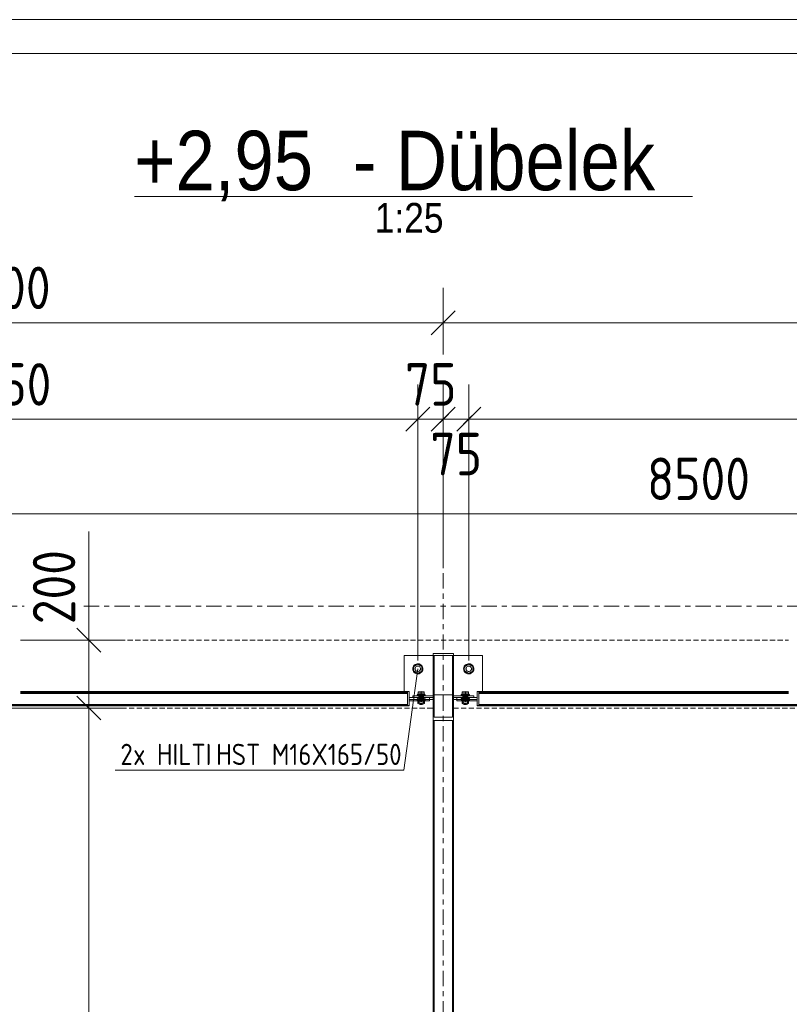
# Model space of a CAD drawing. Header units: millimetres. Extents: x 2063 to 3250, y -90 to 749.
# Tile 11 of 14: x 2582 to 2673, y 633 to 749. Entities that reach past the tile are written whole.
import ezdxf

# ---------------------------------------------------------------- set-up
doc = ezdxf.new("R2010")
doc.units = ezdxf.units.MM
doc.header["$LTSCALE"] = 0.6
for name, pattern in [('VERDECKT2', [1.5, 1, -0.5]), ('XKITLINE00', [0]), ('XKITLINE03', [6, 3, -1, 1, -1])]:
    doc.linetypes.add(name, pattern=pattern)
for name, color, linetype, lineweight in [('Bolt', 7, 'Continuous', 0), ('BoltMark', 3, 'Continuous', 0), ('DrawingSheet', 5, 'Continuous', 0), ('OtherObjectType', 1, 'Continuous', 0), ('Part', 2, 'Continuous', 0), ('S-GRID', 1, 'Continuous', 0), ('Z-DIMENSIONS', 1, 'Continuous', 0)]:
    doc.layers.add(name, color=color, linetype=linetype, lineweight=lineweight)
doc.styles.add('ARIAL', font='ARIAL.TTF')
doc.styles.add('ISOCPEUR', font='ISOCPEUR.TTF')

msp = doc.modelspace()

# ---------------------------------------------------------------- linework, layer by layer
at = {"layer": 'Bolt', "color": 3, "linetype": 'XKITLINE00', "lineweight": 0}
for p, q in [((2628.52, 672.89), (2629, 673.17)), ((2628.52, 672.33), (2628.52, 672.89)), ((2629, 673.17), (2629.48, 672.89)), ((2629.48, 672.89), (2629.48, 672.33)), ((2634.52, 672.89), (2635, 673.17)), ((2634.52, 672.33), (2634.52, 672.89)), ((2635, 673.17), (2635.48, 672.89)), ((2635.48, 672.89), (2635.48, 672.33)), ((2629, 672.06), (2628.52, 672.33)), ((2629.48, 672.33), (2629, 672.06)), ((2635, 672.06), (2634.52, 672.33)), ((2635.48, 672.33), (2635, 672.06)), ((2628.98, 669.62), (2628.92, 669.55)), ((2628.92, 669.55), (2628.92, 669.54)), ((2628.92, 669.45), (2628.92, 669.55)), ((2628.92, 669.54), (2628.93, 669.44)), ((2628.92, 669.54), (2629.88, 669.54)), ((2628.92, 669.45), (2628.98, 669.52)), ((2628.93, 669.44), (2628.92, 669.45)), ((2628.98, 669.14), (2628.92, 669.07)), ((2628.92, 669.07), (2628.96, 669.02)), ((2628.92, 668.97), (2628.92, 669.07)), ((2628.92, 668.97), (2628.98, 669.04)), ((2628.97, 668.92), (2628.92, 668.97)), ((2629.87, 669.44), (2628.93, 669.44)), ((2628.96, 669.02), (2628.97, 668.92)), ((2628.96, 669.02), (2629.84, 669.02)), ((2628.98, 668.9), (2628.97, 668.92)), ((2629.83, 668.92), (2628.97, 668.92)), ((2629.16, 669.67), (2628.98, 669.62)), ((2628.98, 669.52), (2629.16, 669.57)), ((2629.16, 669.19), (2628.98, 669.14)), ((2628.98, 669.04), (2629.16, 669.1)), ((2629.02, 668.89), (2628.98, 668.9)), ((2629.4, 669.1), (2629.02, 669.04)), ((2629.02, 669.04), (2629.02, 668.53)), ((2629.4, 669.96), (2629.04, 669.89)), ((2629.04, 669.89), (2629.04, 669.54)), ((2629.04, 669.86), (2629.76, 669.86)), ((2629.04, 669.61), (2629.4, 669.67)), ((2629.13, 669.48), (2629.12, 669.45)), ((2629.12, 669.45), (2629.13, 669.44)), ((2629.12, 669.45), (2629.12, 669.26)), ((2629.12, 669.26), (2629.13, 669.29)), ((2629.13, 669.29), (2629.12, 669.26)), ((2629.13, 669.24), (2629.12, 669.26)), ((2629.12, 669.26), (2629.13, 669.24)), ((2629.12, 669.26), (2629.12, 669.07)), ((2629.12, 669.07), (2629.13, 669.09)), ((2629.13, 669.04), (2629.12, 669.07)), ((2629.17, 669.5), (2629.13, 669.48)), ((2629.13, 669.44), (2629.13, 669.3)), ((2629.13, 669.29), (2629.17, 669.31)), ((2629.13, 669.3), (2629.14, 669.23)), ((2629.14, 669.23), (2629.13, 669.24)), ((2629.13, 669.24), (2629.14, 669.23)), ((2629.13, 669.09), (2629.17, 669.12)), ((2629.17, 669.02), (2629.13, 669.04)), ((2629.14, 669.23), (2629.17, 669.02)), ((2629.66, 669.23), (2629.14, 669.23)), ((2629.4, 669.69), (2629.16, 669.67)), ((2629.16, 669.57), (2629.4, 669.59)), ((2629.19, 669.58), (2629.16, 669.55)), ((2629.16, 669.55), (2629.16, 669.54)), ((2629.16, 668.48), (2629.16, 669.55)), ((2629.16, 669.54), (2629.19, 669.18)), ((2629.4, 669.21), (2629.16, 669.19)), ((2629.16, 669.1), (2629.4, 669.11)), ((2629.24, 669.52), (2629.17, 669.5)), ((2629.17, 669.31), (2629.24, 669.33)), ((2629.17, 669.12), (2629.24, 669.14)), ((2629.17, 669.02), (2629.18, 669.02)), ((2629.63, 669.02), (2629.17, 669.02)), ((2629.28, 669.61), (2629.19, 669.58)), ((2629.19, 669.18), (2629.28, 668.88)), ((2629.31, 669.53), (2629.24, 669.52)), ((2629.24, 669.33), (2629.31, 669.34)), ((2629.24, 669.14), (2629.31, 669.15)), ((2629.4, 669.62), (2629.28, 669.61)), ((2629.28, 668.88), (2629.4, 668.77)), ((2629.4, 669.53), (2629.31, 669.53)), ((2629.31, 669.34), (2629.4, 669.34)), ((2629.31, 669.15), (2629.4, 669.15)), ((2629.76, 669.89), (2629.4, 669.96)), ((2629.4, 669.67), (2629.4, 669.96)), ((2629.64, 669.67), (2629.4, 669.69)), ((2629.4, 669.67), (2629.76, 669.61)), ((2629.52, 669.61), (2629.4, 669.62)), ((2629.4, 669.59), (2629.64, 669.57)), ((2629.49, 669.53), (2629.4, 669.53)), ((2629.4, 669.34), (2629.49, 669.34)), ((2629.64, 669.19), (2629.4, 669.21)), ((2629.4, 669.15), (2629.49, 669.15)), ((2629.4, 669.11), (2629.64, 669.1)), ((2629.78, 669.04), (2629.4, 669.1)), ((2629.4, 668.72), (2629.4, 669.1)), ((2629.4, 668.77), (2629.52, 668.88)), ((2629.56, 669.52), (2629.49, 669.53)), ((2629.49, 669.34), (2629.56, 669.33)), ((2629.49, 669.15), (2629.56, 669.14)), ((2629.61, 669.58), (2629.52, 669.61)), ((2629.52, 668.88), (2629.61, 669.18)), ((2629.63, 669.5), (2629.56, 669.52)), ((2629.56, 669.33), (2629.63, 669.31)), ((2629.56, 669.14), (2629.63, 669.12)), ((2629.64, 669.55), (2629.61, 669.58)), ((2629.61, 669.18), (2629.64, 669.54)), ((2629.63, 669.02), (2629.62, 669.02)), ((2629.67, 669.48), (2629.63, 669.5)), ((2629.63, 669.31), (2629.67, 669.29)), ((2629.66, 669.23), (2629.63, 669.02)), ((2629.63, 669.12), (2629.67, 669.09)), ((2629.67, 669.04), (2629.63, 669.02)), ((2629.82, 669.62), (2629.64, 669.67)), ((2629.64, 669.57), (2629.82, 669.52)), ((2629.64, 669.54), (2629.64, 669.55)), ((2629.64, 668.48), (2629.64, 669.55)), ((2629.82, 669.14), (2629.64, 669.19)), ((2629.64, 669.1), (2629.82, 669.04)), ((2629.67, 669.24), (2629.66, 669.23)), ((2629.66, 669.23), (2629.67, 669.24)), ((2629.68, 669.45), (2629.67, 669.48)), ((2629.67, 669.44), (2629.68, 669.45)), ((2629.67, 669.44), (2629.67, 669.3)), ((2629.67, 669.29), (2629.68, 669.26)), ((2629.68, 669.26), (2629.67, 669.29)), ((2629.68, 669.26), (2629.67, 669.24)), ((2629.67, 669.24), (2629.68, 669.26)), ((2629.67, 669.09), (2629.68, 669.07)), ((2629.68, 669.07), (2629.67, 669.04)), ((2629.68, 669.26), (2629.68, 669.45)), ((2629.68, 669.07), (2629.68, 669.26)), ((2629.76, 669.86), (2629.76, 669.89)), ((2629.76, 669.89), (2629.76, 669.54)), ((2629.78, 668.53), (2629.78, 669.04)), ((2629.82, 668.9), (2629.78, 668.89)), ((2629.88, 669.55), (2629.82, 669.62)), ((2629.82, 669.52), (2629.88, 669.45)), ((2629.88, 669.07), (2629.82, 669.14)), ((2629.82, 669.04), (2629.88, 668.97)), ((2629.83, 668.92), (2629.82, 668.9)), ((2629.84, 669.02), (2629.83, 668.92)), ((2629.88, 668.97), (2629.83, 668.92)), ((2629.84, 669.02), (2629.88, 669.07)), ((2629.88, 669.54), (2629.87, 669.44)), ((2629.88, 669.45), (2629.87, 669.44)), ((2629.88, 669.54), (2629.88, 669.55)), ((2629.88, 669.45), (2629.88, 669.55)), ((2629.88, 668.97), (2629.88, 669.07)), ((2634.18, 669.62), (2634.12, 669.55)), ((2634.12, 669.55), (2634.12, 669.54)), ((2634.12, 669.45), (2634.12, 669.55)), ((2634.12, 669.54), (2634.13, 669.44)), ((2634.12, 669.54), (2635.08, 669.54)), ((2634.12, 669.45), (2634.18, 669.52)), ((2634.13, 669.44), (2634.12, 669.45)), ((2634.18, 669.14), (2634.12, 669.07)), ((2634.12, 669.07), (2634.16, 669.02)), ((2634.12, 668.97), (2634.12, 669.07)), ((2634.12, 668.97), (2634.18, 669.04)), ((2634.17, 668.92), (2634.12, 668.97)), ((2635.07, 669.44), (2634.13, 669.44)), ((2634.16, 669.02), (2634.17, 668.92)), ((2634.16, 669.02), (2635.04, 669.02)), ((2634.18, 668.9), (2634.17, 668.92)), ((2635.03, 668.92), (2634.17, 668.92)), ((2634.36, 669.67), (2634.18, 669.62)), ((2634.18, 669.52), (2634.36, 669.57)), ((2634.36, 669.19), (2634.18, 669.14)), ((2634.18, 669.04), (2634.36, 669.1)), ((2634.22, 668.89), (2634.18, 668.9)), ((2634.6, 669.1), (2634.22, 669.04)), ((2634.22, 669.04), (2634.22, 668.53)), ((2634.6, 669.96), (2634.24, 669.89)), ((2634.24, 669.89), (2634.24, 669.54)), ((2634.24, 669.86), (2634.96, 669.86)), ((2634.24, 669.61), (2634.6, 669.67)), ((2634.33, 669.48), (2634.32, 669.45)), ((2634.32, 669.45), (2634.33, 669.44)), ((2634.32, 669.26), (2634.32, 669.45)), ((2634.32, 669.26), (2634.33, 669.29)), ((2634.33, 669.29), (2634.32, 669.26)), ((2634.33, 669.24), (2634.32, 669.26)), ((2634.32, 669.26), (2634.33, 669.24)), ((2634.32, 669.07), (2634.32, 669.26)), ((2634.32, 669.07), (2634.33, 669.09)), ((2634.33, 669.04), (2634.32, 669.07)), ((2634.37, 669.5), (2634.33, 669.48)), ((2634.33, 669.44), (2634.33, 669.3)), ((2634.33, 669.29), (2634.37, 669.31)), ((2634.33, 669.3), (2634.34, 669.23)), ((2634.34, 669.23), (2634.33, 669.24)), ((2634.33, 669.24), (2634.34, 669.23)), ((2634.33, 669.09), (2634.37, 669.12)), ((2634.37, 669.02), (2634.33, 669.04)), ((2634.34, 669.23), (2634.37, 669.02)), ((2634.86, 669.23), (2634.34, 669.23)), ((2634.6, 669.69), (2634.36, 669.67)), ((2634.36, 669.57), (2634.6, 669.59)), ((2634.39, 669.58), (2634.36, 669.55)), ((2634.36, 669.55), (2634.36, 669.54)), ((2634.36, 668.48), (2634.36, 669.55)), ((2634.36, 669.54), (2634.39, 669.18)), ((2634.6, 669.21), (2634.36, 669.19)), ((2634.36, 669.1), (2634.6, 669.11)), ((2634.44, 669.52), (2634.37, 669.5)), ((2634.37, 669.31), (2634.44, 669.33)), ((2634.37, 669.12), (2634.44, 669.14)), ((2634.37, 669.02), (2634.38, 669.02)), ((2634.83, 669.02), (2634.37, 669.02)), ((2634.48, 669.61), (2634.39, 669.58)), ((2634.39, 669.18), (2634.48, 668.88)), ((2634.51, 669.53), (2634.44, 669.52)), ((2634.44, 669.33), (2634.51, 669.34)), ((2634.44, 669.14), (2634.51, 669.15)), ((2634.6, 669.62), (2634.48, 669.61)), ((2634.48, 668.88), (2634.6, 668.77)), ((2634.6, 669.53), (2634.51, 669.53)), ((2634.51, 669.34), (2634.6, 669.34)), ((2634.51, 669.15), (2634.6, 669.15)), ((2634.96, 669.89), (2634.6, 669.96)), ((2634.6, 669.67), (2634.6, 669.96)), ((2634.84, 669.67), (2634.6, 669.69)), ((2634.6, 669.67), (2634.96, 669.61)), ((2634.72, 669.61), (2634.6, 669.62)), ((2634.6, 669.59), (2634.84, 669.57)), ((2634.69, 669.53), (2634.6, 669.53)), ((2634.6, 669.34), (2634.69, 669.34)), ((2634.84, 669.19), (2634.6, 669.21)), ((2634.6, 669.15), (2634.69, 669.15)), ((2634.6, 669.11), (2634.84, 669.1)), ((2634.98, 669.04), (2634.6, 669.1)), ((2634.6, 668.72), (2634.6, 669.1)), ((2634.6, 668.77), (2634.72, 668.88)), ((2634.76, 669.52), (2634.69, 669.53)), ((2634.69, 669.34), (2634.76, 669.33)), ((2634.69, 669.15), (2634.76, 669.14)), ((2634.81, 669.58), (2634.72, 669.61)), ((2634.72, 668.88), (2634.81, 669.18)), ((2634.83, 669.5), (2634.76, 669.52)), ((2634.76, 669.33), (2634.83, 669.31)), ((2634.76, 669.14), (2634.83, 669.12)), ((2634.84, 669.55), (2634.81, 669.58)), ((2634.81, 669.18), (2634.84, 669.54)), ((2634.83, 669.02), (2634.82, 669.02)), ((2634.87, 669.48), (2634.83, 669.5)), ((2634.83, 669.31), (2634.87, 669.29)), ((2634.86, 669.23), (2634.83, 669.02)), ((2634.83, 669.12), (2634.87, 669.09)), ((2634.87, 669.04), (2634.83, 669.02)), ((2635.02, 669.62), (2634.84, 669.67)), ((2634.84, 669.57), (2635.02, 669.52)), ((2634.84, 669.54), (2634.84, 669.55)), ((2634.84, 668.48), (2634.84, 669.55)), ((2635.02, 669.14), (2634.84, 669.19)), ((2634.84, 669.1), (2635.02, 669.04)), ((2634.87, 669.24), (2634.86, 669.23)), ((2634.86, 669.23), (2634.87, 669.24)), ((2634.88, 669.45), (2634.87, 669.48)), ((2634.87, 669.44), (2634.88, 669.45)), ((2634.87, 669.44), (2634.87, 669.3)), ((2634.87, 669.29), (2634.88, 669.26)), ((2634.88, 669.26), (2634.87, 669.29)), ((2634.88, 669.26), (2634.87, 669.24)), ((2634.87, 669.24), (2634.88, 669.26)), ((2634.87, 669.09), (2634.88, 669.07)), ((2634.88, 669.07), (2634.87, 669.04)), ((2634.88, 669.26), (2634.88, 669.45)), ((2634.88, 669.07), (2634.88, 669.26)), ((2634.96, 669.86), (2634.96, 669.89)), ((2634.96, 669.89), (2634.96, 669.54)), ((2634.98, 668.53), (2634.98, 669.04)), ((2635.02, 668.9), (2634.98, 668.89)), ((2635.08, 669.55), (2635.02, 669.62)), ((2635.02, 669.52), (2635.08, 669.45)), ((2635.08, 669.07), (2635.02, 669.14)), ((2635.02, 669.04), (2635.08, 668.97)), ((2635.03, 668.92), (2635.02, 668.9)), ((2635.04, 669.02), (2635.03, 668.92)), ((2635.08, 668.97), (2635.03, 668.92)), ((2635.04, 669.02), (2635.08, 669.07)), ((2635.08, 669.54), (2635.07, 669.44)), ((2635.08, 669.45), (2635.07, 669.44)), ((2635.08, 669.54), (2635.08, 669.55)), ((2635.08, 669.45), (2635.08, 669.55)), ((2635.08, 668.97), (2635.08, 669.07)), ((2629.19, 668.5), (2629.02, 668.84)), ((2629.02, 668.66), (2629.4, 668.72)), ((2629.4, 668.46), (2629.02, 668.53)), ((2629.16, 668.48), (2629.19, 668.51)), ((2629.19, 668.44), (2629.16, 668.48)), ((2629.19, 668.51), (2629.28, 668.54)), ((2629.61, 668.5), (2629.19, 668.5)), ((2629.28, 668.42), (2629.19, 668.44)), ((2629.28, 668.54), (2629.4, 668.55)), ((2629.4, 668.41), (2629.28, 668.42)), ((2629.4, 668.72), (2629.78, 668.66)), ((2629.4, 668.55), (2629.52, 668.54)), ((2629.78, 668.53), (2629.4, 668.46)), ((2629.52, 668.42), (2629.4, 668.41)), ((2629.52, 668.54), (2629.61, 668.51)), ((2629.61, 668.44), (2629.52, 668.42)), ((2629.78, 668.84), (2629.61, 668.5)), ((2629.61, 668.51), (2629.64, 668.48)), ((2629.64, 668.48), (2629.61, 668.44)), ((2634.39, 668.5), (2634.22, 668.84)), ((2634.22, 668.66), (2634.6, 668.72)), ((2634.6, 668.46), (2634.22, 668.53)), ((2634.36, 668.48), (2634.39, 668.51)), ((2634.39, 668.44), (2634.36, 668.48)), ((2634.39, 668.51), (2634.48, 668.54)), ((2634.81, 668.5), (2634.39, 668.5)), ((2634.48, 668.42), (2634.39, 668.44)), ((2634.48, 668.54), (2634.6, 668.55)), ((2634.6, 668.41), (2634.48, 668.42)), ((2634.6, 668.72), (2634.98, 668.66)), ((2634.6, 668.55), (2634.72, 668.54)), ((2634.98, 668.53), (2634.6, 668.46)), ((2634.72, 668.42), (2634.6, 668.41)), ((2634.72, 668.54), (2634.81, 668.51)), ((2634.81, 668.44), (2634.72, 668.42)), ((2634.98, 668.84), (2634.81, 668.5)), ((2634.81, 668.51), (2634.84, 668.48)), ((2634.84, 668.48), (2634.81, 668.44))]:
    msp.add_line(p, q, dxfattribs=at)
for centre, radius, start, end in [((2629, 672.61), 0.6, 120, 300), ((2629, 672.61), 0.32, 30, 210), ((2629, 672.61), 0.6, 300, 120), ((2629, 672.61), 0.32, 210, 30), ((2635, 672.61), 0.6, 120, 300), ((2635, 672.61), 0.32, 30, 210), ((2635, 672.61), 0.6, 300, 120), ((2635, 672.61), 0.32, 210, 30)]:
    msp.add_arc(centre, radius, start, end, dxfattribs=at)
at = {"layer": 'BoltMark', "color": 4, "linetype": 'XKITLINE00', "lineweight": 0}
for p in [(2629, 672.61), (2593.4, 660.69)]:
    msp.add_line(p, (2627.36, 660.69), dxfattribs=at)
at = {"layer": 'DrawingSheet', "color": 2, "linetype": 'XKITLINE00', "lineweight": 0}
msp.add_line((3250.33, 749.04), (2063.33, 749.04), dxfattribs=at)
at = {"layer": 'DrawingSheet', "color": 3, "linetype": 'XKITLINE00', "lineweight": 0}
msp.add_line((3246.33, 745.04), (2067.33, 745.04), dxfattribs=at)
at = {"layer": 'OtherObjectType', "color": 3, "linetype": 'XKITLINE00', "lineweight": 0}
msp.add_line((2595.64, 728.21), (2661.32, 728.21), dxfattribs=at)
at = {"layer": 'Part', "color": 4, "linetype": 'VERDECKT2', "lineweight": 0}
for p, q in [((2582.25, 676), (2672.63, 676)), ((2548.22, 668), (2630.8, 668)), ((2633.2, 668), (2734.8, 668))]:
    msp.add_line(p, q, dxfattribs=at)
at = {"layer": 'Part', "color": 2, "linetype": 'XKITLINE00', "lineweight": 0}
for p, q in [((2627.4, 674.2), (2630.8, 674.2)), ((2627.4, 669.96), (2627.4, 674.2)), ((2633.2, 674.4), (2630.8, 674.4)), ((2630.8, 674.4), (2630.8, 674.2)), ((2630.8, 666.51), (2630.8, 674.2)), ((2630.8, 674.2), (2630.92, 674.2)), ((2633.2, 674.2), (2630.8, 674.2)), ((2630.92, 674.2), (2630.92, 666.92)), ((2633.08, 666.92), (2633.08, 674.2)), ((2633.08, 674.2), (2633.2, 674.2)), ((2633.2, 674.4), (2633.2, 674.2)), ((2633.2, 666.51), (2633.2, 674.2)), ((2633.2, 674.2), (2636.6, 674.2)), ((2636.6, 674.2), (2636.6, 669.96)), ((2582.25, 669.96), (2627.8, 669.96)), ((2582.25, 669.84), (2627.8, 669.84)), ((2582.25, 669.7), (2627.8, 669.7)), ((2627.8, 669.96), (2627.8, 669.84)), ((2627.8, 668.25), (2627.8, 669.96)), ((2627.8, 669.96), (2628, 669.96)), ((2628, 669.96), (2628, 668.25)), ((2628, 669.02), (2628, 669.23)), ((2628, 669.23), (2630.4, 669.23)), ((2628, 669.02), (2630.4, 669.02)), ((2628.4, 669.23), (2628.4, 669.44)), ((2628.4, 669.44), (2630.8, 669.44)), ((2628.4, 669.23), (2630.8, 669.23)), ((2630.4, 669.23), (2630.4, 668.84)), ((2630.4, 669), (2630.8, 669)), ((2630.8, 669.23), (2630.8, 669.44)), ((2630.92, 669.54), (2633.08, 669.54)), ((2633.2, 669.23), (2633.2, 669.44)), ((2633.2, 669.44), (2635.6, 669.44)), ((2633.2, 669.23), (2635.6, 669.23)), ((2633.2, 669), (2633.6, 669)), ((2633.6, 668.84), (2633.6, 669.23)), ((2633.6, 669.23), (2636, 669.23)), ((2633.6, 669.02), (2636, 669.02)), ((2635.6, 669.23), (2635.6, 669.44)), ((2636, 668.25), (2636, 669.96)), ((2636, 669.96), (2636.2, 669.96)), ((2636, 669.02), (2636, 669.23)), ((2636.2, 669.96), (2636.2, 668.25)), ((2636.2, 669.84), (2636.2, 669.96)), ((2636.2, 669.96), (2672.63, 669.96)), ((2636.2, 669.84), (2672.63, 669.84)), ((2636.2, 669.7), (2672.63, 669.7)), ((2627.8, 668.41), (2548.22, 668.41)), ((2548.22, 668.29), (2627.8, 668.29)), ((2627.8, 668.25), (2548.22, 668.25)), ((2627.8, 668.29), (2627.8, 668.41)), ((2627.8, 668.29), (2627.8, 668.25)), ((2628, 668.29), (2627.8, 668.29)), ((2628, 668.25), (2627.8, 668.25)), ((2628, 668.84), (2630.4, 668.84)), ((2633.6, 668.84), (2636, 668.84)), ((2636.2, 668.29), (2636, 668.29)), ((2636.2, 668.25), (2636, 668.25)), ((2636.2, 668.41), (2636.2, 668.25)), ((2731.8, 668.41), (2636.2, 668.41)), ((2636.2, 668.29), (2731.8, 668.29)), ((2731.8, 668.25), (2636.2, 668.25)), ((2630.92, 666.92), (2633.08, 666.92)), ((2630.8, 342.2), (2630.8, 666.51)), ((2630.8, 666.51), (2630.92, 666.51)), ((2630.8, 666.51), (2633.2, 666.51)), ((2630.92, 342.2), (2630.92, 666.51)), ((2633.08, 518.38), (2633.08, 666.51)), ((2633.08, 666.51), (2633.2, 666.51)), ((2633.2, 518.38), (2633.2, 666.51))]:
    msp.add_line(p, q, dxfattribs=at)
at = {"layer": 'S-GRID', "color": 1, "linetype": 'XKITLINE03', "lineweight": 0}
for p, q in [((2632, -19.93), (2632, 694.4)), ((2398.84, 680), (2582.69, 680)), ((2589.69, 680), (2811.89, 680))]:
    msp.add_line(p, q, dxfattribs=at)
at = {"layer": 'Z-DIMENSIONS', "color": 7, "linetype": 'XKITLINE00', "lineweight": 0}
for p, q in [((2632, 709.6), (2632, 717.46)), ((2632, 709.6), (2632, 717.46)), ((2633.41, 714.77), (2630.59, 711.94)), ((2633.41, 714.77), (2630.59, 711.94)), ((2528, 713.36), (2632, 713.36)), ((2632, 713.36), (2736, 713.36)), ((2629, 673.61), (2629, 706.1)), ((2632, 701.4), (2632, 706.1)), ((2635, 701.4), (2635, 706.1)), ((2635, 673.61), (2635, 706)), ((2630.41, 703.42), (2627.59, 700.59)), ((2629.6, 702.6), (2627.59, 700.59)), ((2629, 673.61), (2629, 702.6)), ((2632.6, 702.6), (2630.59, 700.59)), ((2633.41, 703.42), (2631.4, 701.4)), ((2632, 701.4), (2632, 702.6)), ((2632, 685.05), (2632, 702.6)), ((2632, 701.4), (2632, 702.6)), ((2636.41, 703.42), (2633.59, 700.59)), ((2636.41, 703.42), (2634.4, 701.4)), ((2531, 702), (2629, 702)), ((2629, 702), (2632, 702)), ((2632, 702), (2635, 702)), ((2635, 702), (2733, 702)), ((2632, 684.78), (2632, 694.4)), ((2632, 685.05), (2632, 694.4)), ((2632, 684.78), (2632, 694.4)), ((2635, 673.61), (2635, 694.4)), ((2492, 690.88), (2832, 690.88)), ((2590.29, 676), (2590.29, 688.77)), ((2590.29, 676), (2590.29, 688.77)), ((2588.88, 677.41), (2591.71, 674.59)), ((2582.25, 676), (2594.29, 676)), ((2590.29, 668), (2590.29, 676)), ((2588.88, 669.41), (2591.71, 666.59)), ((2588.88, 669.41), (2591.71, 666.59)), ((2561.12, 668), (2594.29, 668)), ((2561.12, 668), (2594.29, 668)), ((2590.29, 344), (2590.29, 668))]:
    msp.add_line(p, q, dxfattribs=at)
at = {"layer": 'Z-DIMENSIONS', "color": 3}
for p in [(2632, 713.36), (2632, 713.36), (2629, 702), (2629, 702), (2632, 702), (2632, 702), (2635, 702), (2635, 702), (2590.29, 676), (2590.29, 668), (2590.29, 668)]:
    msp.add_point(p, dxfattribs=at)

# ---------------------------------------------------------------- texts
at = {"layer": 'BoltMark', "color": 4, "style": 'ISOCPEUR', "width": 0.85}
for s, p in [('2', (2594, 661.29)), ('x HILTI', (2595.5, 661.29)), ('HST M16X165/50', (2605.27, 661.29))]:
    msp.add_text(s, height=2.5, dxfattribs=at).set_placement(p)
at = {"layer": 'OtherObjectType', "color": 3, "style": 'ARIAL', "width": 0.85}
for s, height, p in [('- Dübelek', 7, (2621.36, 728.96)), ('+2,95', 7, (2595.64, 728.96)), ('1:25', 3.5, (2623.94, 723.96))]:
    msp.add_text(s, height=height, dxfattribs=at).set_placement(p)
at = {"layer": 'Z-DIMENSIONS', "color": 3, "style": 'ISOCPEUR', "width": 0.85}
for s, p in [('2600', (2573.98, 714.96)), ('2450', (2573.77, 703.6)), ('75', (2627.49, 703.6)), ('75', (2630.49, 695.4)), ('8500', (2655.98, 692.48))]:
    msp.add_text(s, height=5, dxfattribs=at).set_placement(p)
msp.add_text('200', height=5, rotation=90.0002, dxfattribs=at).set_placement((2588.69, 677.87))

doc.saveas('drawing.dxf')
